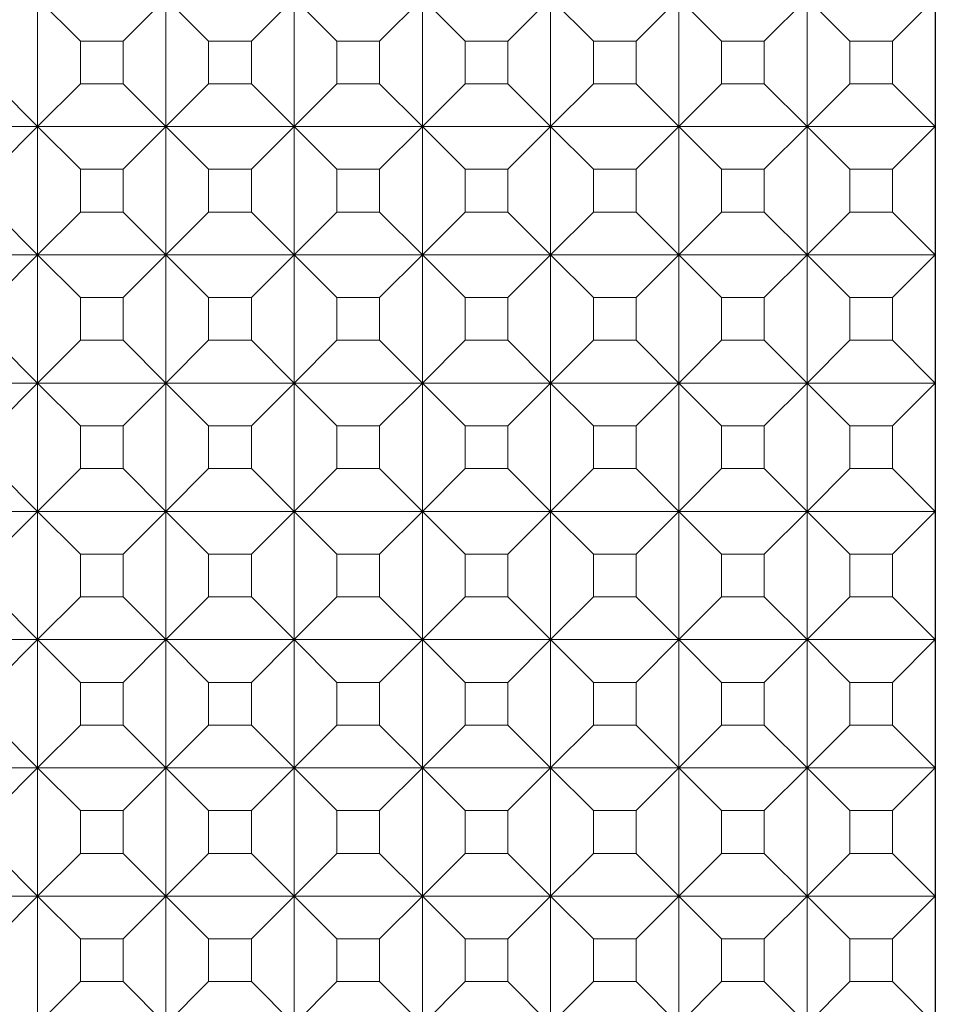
# Model space of a CAD drawing. Header units: millimetres. Extents: x -7 to 74.8, y -68.9 to 16.9.
# Tile 4 of 8: x 64.1 to 74.8, y -57 to -45.5. Entities that reach past the tile are written whole.
import ezdxf

# ---------------------------------------------------------------- set-up
doc = ezdxf.new("R2010")
doc.units = ezdxf.units.MM
doc.linetypes.add('CENTER2', pattern=[28.575, 19.05, -3.175, 3.175, -3.175])
for name, color, linetype, lineweight in [('CL', 1, 'CENTER2', 15), ('G', 3, 'Continuous', 18), ('W', 7, 'Continuous', 30)]:
    doc.layers.add(name, color=color, linetype=linetype, lineweight=lineweight)

msp = doc.modelspace()

# ---------------------------------------------------------------- linework, layer by layer
at = {"layer": 'CL', "ltscale": 0.3}
msp.add_line((64.3138, -21.5971), (64.3138, -68.937), dxfattribs=at)
at = {"layer": 'G', "ltscale": 25.4}
for p, q in [((64.3138, -45.2498), (64.3138, -46.7498)), ((64.3138, -45.2498), (64.8138, -45.7498)), ((65.3138, -45.7498), (65.8138, -45.2498)), ((65.8138, -45.2498), (65.8138, -46.7498)), ((65.8138, -45.2498), (66.3138, -45.7498)), ((66.8138, -45.7498), (67.3138, -45.2498)), ((67.3138, -45.2498), (67.3138, -46.7498)), ((67.3138, -45.2498), (67.8138, -45.7498)), ((68.3138, -45.7498), (68.8138, -45.2498)), ((68.8138, -45.2498), (68.8138, -46.7498)), ((68.8138, -45.2498), (69.3138, -45.7498)), ((69.8138, -45.7498), (70.3138, -45.2498)), ((70.3138, -45.2498), (70.3138, -46.7498)), ((70.3138, -45.2498), (70.8138, -45.7498)), ((71.3138, -45.7498), (71.8138, -45.2498)), ((71.8138, -45.2498), (71.8138, -46.7498)), ((71.8138, -45.2498), (72.3138, -45.7498)), ((72.8138, -45.7498), (73.3138, -45.2498)), ((73.3138, -45.2498), (73.3138, -46.7498)), ((73.3138, -45.2498), (73.8138, -45.7498)), ((74.3138, -45.7498), (74.8138, -45.2498)), ((65.3138, -45.7498), (64.8138, -45.7498)), ((64.8138, -45.7498), (64.8138, -46.2498)), ((65.3138, -45.7498), (65.3138, -46.2498)), ((66.8138, -45.7498), (66.3138, -45.7498)), ((66.3138, -45.7498), (66.3138, -46.2498)), ((66.8138, -45.7498), (66.8138, -46.2498)), ((68.3138, -45.7498), (67.8138, -45.7498)), ((67.8138, -45.7498), (67.8138, -46.2498)), ((68.3138, -45.7498), (68.3138, -46.2498)), ((69.8138, -45.7498), (69.3138, -45.7498)), ((69.3138, -45.7498), (69.3138, -46.2498)), ((69.8138, -45.7498), (69.8138, -46.2498)), ((71.3138, -45.7498), (70.8138, -45.7498)), ((70.8138, -45.7498), (70.8138, -46.2498)), ((71.3138, -45.7498), (71.3138, -46.2498)), ((72.8138, -45.7498), (72.3138, -45.7498)), ((72.3138, -45.7498), (72.3138, -46.2498)), ((72.8138, -45.7498), (72.8138, -46.2498)), ((74.3138, -45.7498), (73.8138, -45.7498)), ((73.8138, -45.7498), (73.8138, -46.2498)), ((74.3138, -46.2498), (74.3138, -45.7498)), ((64.3138, -46.7498), (63.8138, -46.2498)), ((64.8138, -46.2498), (64.3138, -46.7498)), ((65.3138, -46.2498), (64.8138, -46.2498)), ((65.8138, -46.7498), (65.3138, -46.2498)), ((66.3138, -46.2498), (65.8138, -46.7498)), ((66.8138, -46.2498), (66.3138, -46.2498)), ((67.3138, -46.7498), (66.8138, -46.2498)), ((67.8138, -46.2498), (67.3138, -46.7498)), ((68.3138, -46.2498), (67.8138, -46.2498)), ((68.8138, -46.7498), (68.3138, -46.2498)), ((69.3138, -46.2498), (68.8138, -46.7498)), ((69.8138, -46.2498), (69.3138, -46.2498)), ((70.3138, -46.7498), (69.8138, -46.2498)), ((70.8138, -46.2498), (70.3138, -46.7498)), ((71.3138, -46.2498), (70.8138, -46.2498)), ((71.8138, -46.7498), (71.3138, -46.2498)), ((72.3138, -46.2498), (71.8138, -46.7498)), ((72.8138, -46.2498), (72.3138, -46.2498)), ((73.3138, -46.7498), (72.8138, -46.2498)), ((73.8138, -46.2498), (73.3138, -46.7498)), ((74.3138, -46.2498), (73.8138, -46.2498)), ((74.8138, -46.7498), (74.3138, -46.2498)), ((64.3138, -46.7498), (62.8138, -46.7498)), ((63.8138, -47.2498), (64.3138, -46.7498)), ((65.8138, -46.7498), (64.3138, -46.7498)), ((64.3138, -46.7498), (64.3138, -48.2498)), ((64.3138, -46.7498), (64.8138, -47.2498)), ((65.3138, -47.2498), (65.8138, -46.7498)), ((67.3138, -46.7498), (65.8138, -46.7498)), ((65.8138, -46.7498), (65.8138, -48.2498)), ((65.8138, -46.7498), (66.3138, -47.2498)), ((66.8138, -47.2498), (67.3138, -46.7498)), ((68.8138, -46.7498), (67.3138, -46.7498)), ((67.3138, -46.7498), (67.3138, -48.2498)), ((67.3138, -46.7498), (67.8138, -47.2498)), ((68.3138, -47.2498), (68.8138, -46.7498)), ((70.3138, -46.7498), (68.8138, -46.7498)), ((68.8138, -46.7498), (68.8138, -48.2498)), ((68.8138, -46.7498), (69.3138, -47.2498)), ((69.8138, -47.2498), (70.3138, -46.7498)), ((71.8138, -46.7498), (70.3138, -46.7498)), ((70.3138, -46.7498), (70.3138, -48.2498)), ((70.3138, -46.7498), (70.8138, -47.2498)), ((71.3138, -47.2498), (71.8138, -46.7498)), ((73.3138, -46.7498), (71.8138, -46.7498)), ((71.8138, -46.7498), (71.8138, -48.2498)), ((71.8138, -46.7498), (72.3138, -47.2498)), ((72.8138, -47.2498), (73.3138, -46.7498)), ((74.8138, -46.7498), (73.3138, -46.7498)), ((73.3138, -46.7498), (73.3138, -48.2498)), ((73.3138, -46.7498), (73.8138, -47.2498)), ((74.3138, -47.2498), (74.8138, -46.7498)), ((65.3138, -47.2498), (64.8138, -47.2498)), ((64.8138, -47.2498), (64.8138, -47.7498)), ((65.3138, -47.2498), (65.3138, -47.7498)), ((66.8138, -47.2498), (66.3138, -47.2498)), ((66.3138, -47.2498), (66.3138, -47.7498)), ((66.8138, -47.2498), (66.8138, -47.7498)), ((68.3138, -47.2498), (67.8138, -47.2498)), ((67.8138, -47.2498), (67.8138, -47.7498)), ((68.3138, -47.2498), (68.3138, -47.7498)), ((69.8138, -47.2498), (69.3138, -47.2498)), ((69.3138, -47.2498), (69.3138, -47.7498)), ((69.8138, -47.2498), (69.8138, -47.7498)), ((71.3138, -47.2498), (70.8138, -47.2498)), ((70.8138, -47.2498), (70.8138, -47.7498)), ((71.3138, -47.2498), (71.3138, -47.7498)), ((72.8138, -47.2498), (72.3138, -47.2498)), ((72.3138, -47.2498), (72.3138, -47.7498)), ((72.8138, -47.2498), (72.8138, -47.7498)), ((74.3138, -47.2498), (73.8138, -47.2498)), ((73.8138, -47.2498), (73.8138, -47.7498)), ((74.3138, -47.7498), (74.3138, -47.2498)), ((64.3138, -48.2498), (63.8138, -47.7498)), ((64.8138, -47.7498), (64.3138, -48.2498)), ((65.3138, -47.7498), (64.8138, -47.7498)), ((65.8138, -48.2498), (65.3138, -47.7498)), ((66.3138, -47.7498), (65.8138, -48.2498)), ((66.8138, -47.7498), (66.3138, -47.7498)), ((67.3138, -48.2498), (66.8138, -47.7498)), ((67.8138, -47.7498), (67.3138, -48.2498)), ((68.3138, -47.7498), (67.8138, -47.7498)), ((68.8138, -48.2498), (68.3138, -47.7498)), ((69.3138, -47.7498), (68.8138, -48.2498)), ((69.8138, -47.7498), (69.3138, -47.7498)), ((70.3138, -48.2498), (69.8138, -47.7498)), ((70.8138, -47.7498), (70.3138, -48.2498)), ((71.3138, -47.7498), (70.8138, -47.7498)), ((71.8138, -48.2498), (71.3138, -47.7498)), ((72.3138, -47.7498), (71.8138, -48.2498)), ((72.8138, -47.7498), (72.3138, -47.7498)), ((73.3138, -48.2498), (72.8138, -47.7498)), ((73.8138, -47.7498), (73.3138, -48.2498)), ((74.3138, -47.7498), (73.8138, -47.7498)), ((74.8138, -48.2498), (74.3138, -47.7498)), ((64.3138, -48.2498), (62.8138, -48.2498)), ((63.8138, -48.7498), (64.3138, -48.2498)), ((65.8138, -48.2498), (64.3138, -48.2498)), ((64.3138, -48.2498), (64.3138, -49.7498)), ((64.3138, -48.2498), (64.8138, -48.7498)), ((65.3138, -48.7498), (65.8138, -48.2498)), ((67.3138, -48.2498), (65.8138, -48.2498)), ((65.8138, -48.2498), (65.8138, -49.7498)), ((65.8138, -48.2498), (66.3138, -48.7498)), ((66.8138, -48.7498), (67.3138, -48.2498)), ((68.8138, -48.2498), (67.3138, -48.2498)), ((67.3138, -48.2498), (67.3138, -49.7498)), ((67.3138, -48.2498), (67.8138, -48.7498)), ((68.3138, -48.7498), (68.8138, -48.2498)), ((70.3138, -48.2498), (68.8138, -48.2498)), ((68.8138, -48.2498), (68.8138, -49.7498)), ((68.8138, -48.2498), (69.3138, -48.7498)), ((69.8138, -48.7498), (70.3138, -48.2498)), ((71.8138, -48.2498), (70.3138, -48.2498)), ((70.3138, -48.2498), (70.3138, -49.7498)), ((70.3138, -48.2498), (70.8138, -48.7498)), ((71.3138, -48.7498), (71.8138, -48.2498)), ((73.3138, -48.2498), (71.8138, -48.2498)), ((71.8138, -48.2498), (71.8138, -49.7498)), ((71.8138, -48.2498), (72.3138, -48.7498)), ((72.8138, -48.7498), (73.3138, -48.2498)), ((74.8138, -48.2498), (73.3138, -48.2498)), ((73.3138, -48.2498), (73.3138, -49.7498)), ((73.3138, -48.2498), (73.8138, -48.7498)), ((74.3138, -48.7498), (74.8138, -48.2498)), ((65.3138, -48.7498), (64.8138, -48.7498)), ((64.8138, -48.7498), (64.8138, -49.2498)), ((65.3138, -48.7498), (65.3138, -49.2498)), ((66.8138, -48.7498), (66.3138, -48.7498)), ((66.3138, -48.7498), (66.3138, -49.2498)), ((66.8138, -48.7498), (66.8138, -49.2498)), ((68.3138, -48.7498), (67.8138, -48.7498)), ((67.8138, -48.7498), (67.8138, -49.2498)), ((68.3138, -48.7498), (68.3138, -49.2498)), ((69.8138, -48.7498), (69.3138, -48.7498)), ((69.3138, -48.7498), (69.3138, -49.2498)), ((69.8138, -48.7498), (69.8138, -49.2498)), ((71.3138, -48.7498), (70.8138, -48.7498)), ((70.8138, -48.7498), (70.8138, -49.2498)), ((71.3138, -48.7498), (71.3138, -49.2498)), ((72.8138, -48.7498), (72.3138, -48.7498)), ((72.3138, -48.7498), (72.3138, -49.2498)), ((72.8138, -48.7498), (72.8138, -49.2498)), ((74.3138, -48.7498), (73.8138, -48.7498)), ((73.8138, -48.7498), (73.8138, -49.2498)), ((74.3138, -49.2498), (74.3138, -48.7498)), ((64.3138, -49.7498), (63.8138, -49.2498)), ((64.8138, -49.2498), (64.3138, -49.7498)), ((65.3138, -49.2498), (64.8138, -49.2498)), ((65.8138, -49.7498), (65.3138, -49.2498)), ((66.3138, -49.2498), (65.8138, -49.7498)), ((66.8138, -49.2498), (66.3138, -49.2498)), ((67.3138, -49.7498), (66.8138, -49.2498)), ((67.8138, -49.2498), (67.3138, -49.7498)), ((68.3138, -49.2498), (67.8138, -49.2498)), ((68.8138, -49.7498), (68.3138, -49.2498)), ((69.3138, -49.2498), (68.8138, -49.7498)), ((69.8138, -49.2498), (69.3138, -49.2498)), ((70.3138, -49.7498), (69.8138, -49.2498)), ((70.8138, -49.2498), (70.3138, -49.7498)), ((71.3138, -49.2498), (70.8138, -49.2498)), ((71.8138, -49.7498), (71.3138, -49.2498)), ((72.3138, -49.2498), (71.8138, -49.7498)), ((72.8138, -49.2498), (72.3138, -49.2498)), ((73.3138, -49.7498), (72.8138, -49.2498)), ((73.8138, -49.2498), (73.3138, -49.7498)), ((74.3138, -49.2498), (73.8138, -49.2498)), ((74.8138, -49.7498), (74.3138, -49.2498)), ((64.3138, -49.7498), (62.8138, -49.7498)), ((63.8138, -50.2498), (64.3138, -49.7498)), ((65.8138, -49.7498), (64.3138, -49.7498)), ((64.3138, -49.7498), (64.3138, -51.2498)), ((64.3138, -49.7498), (64.8138, -50.2498)), ((65.3138, -50.2498), (65.8138, -49.7498)), ((67.3138, -49.7498), (65.8138, -49.7498)), ((65.8138, -49.7498), (65.8138, -51.2498)), ((65.8138, -49.7498), (66.3138, -50.2498)), ((66.8138, -50.2498), (67.3138, -49.7498)), ((68.8138, -49.7498), (67.3138, -49.7498)), ((67.3138, -49.7498), (67.3138, -51.2498)), ((67.3138, -49.7498), (67.8138, -50.2498)), ((68.3138, -50.2498), (68.8138, -49.7498)), ((70.3138, -49.7498), (68.8138, -49.7498)), ((68.8138, -49.7498), (68.8138, -51.2498)), ((68.8138, -49.7498), (69.3138, -50.2498)), ((69.8138, -50.2498), (70.3138, -49.7498)), ((71.8138, -49.7498), (70.3138, -49.7498)), ((70.3138, -49.7498), (70.3138, -51.2498)), ((70.3138, -49.7498), (70.8138, -50.2498)), ((71.3138, -50.2498), (71.8138, -49.7498)), ((73.3138, -49.7498), (71.8138, -49.7498)), ((71.8138, -49.7498), (71.8138, -51.2498)), ((71.8138, -49.7498), (72.3138, -50.2498)), ((72.8138, -50.2498), (73.3138, -49.7498)), ((74.8138, -49.7498), (73.3138, -49.7498)), ((73.3138, -49.7498), (73.3138, -51.2498)), ((73.3138, -49.7498), (73.8138, -50.2498)), ((74.3138, -50.2498), (74.8138, -49.7498)), ((65.3138, -50.2498), (64.8138, -50.2498)), ((64.8138, -50.2498), (64.8138, -50.7498)), ((65.3138, -50.2498), (65.3138, -50.7498)), ((66.8138, -50.2498), (66.3138, -50.2498)), ((66.3138, -50.2498), (66.3138, -50.7498)), ((66.8138, -50.2498), (66.8138, -50.7498)), ((68.3138, -50.2498), (67.8138, -50.2498)), ((67.8138, -50.2498), (67.8138, -50.7498)), ((68.3138, -50.2498), (68.3138, -50.7498)), ((69.8138, -50.2498), (69.3138, -50.2498)), ((69.3138, -50.2498), (69.3138, -50.7498)), ((69.8138, -50.2498), (69.8138, -50.7498)), ((71.3138, -50.2498), (70.8138, -50.2498)), ((70.8138, -50.2498), (70.8138, -50.7498)), ((71.3138, -50.2498), (71.3138, -50.7498)), ((72.8138, -50.2498), (72.3138, -50.2498)), ((72.3138, -50.2498), (72.3138, -50.7498)), ((72.8138, -50.2498), (72.8138, -50.7498)), ((74.3138, -50.2498), (73.8138, -50.2498)), ((73.8138, -50.2498), (73.8138, -50.7498)), ((74.3138, -50.7498), (74.3138, -50.2498)), ((64.3138, -51.2498), (63.8138, -50.7498)), ((64.8138, -50.7498), (64.3138, -51.2498)), ((65.3138, -50.7498), (64.8138, -50.7498)), ((65.8138, -51.2498), (65.3138, -50.7498)), ((66.3138, -50.7498), (65.8138, -51.2498)), ((66.8138, -50.7498), (66.3138, -50.7498)), ((67.3138, -51.2498), (66.8138, -50.7498)), ((67.8138, -50.7498), (67.3138, -51.2498)), ((68.3138, -50.7498), (67.8138, -50.7498)), ((68.8138, -51.2498), (68.3138, -50.7498)), ((69.3138, -50.7498), (68.8138, -51.2498)), ((69.8138, -50.7498), (69.3138, -50.7498)), ((70.3138, -51.2498), (69.8138, -50.7498)), ((70.8138, -50.7498), (70.3138, -51.2498)), ((71.3138, -50.7498), (70.8138, -50.7498)), ((71.8138, -51.2498), (71.3138, -50.7498)), ((72.3138, -50.7498), (71.8138, -51.2498)), ((72.8138, -50.7498), (72.3138, -50.7498)), ((73.3138, -51.2498), (72.8138, -50.7498)), ((73.8138, -50.7498), (73.3138, -51.2498)), ((74.3138, -50.7498), (73.8138, -50.7498)), ((74.8138, -51.2498), (74.3138, -50.7498)), ((64.3138, -51.2498), (62.8138, -51.2498)), ((63.8138, -51.7498), (64.3138, -51.2498)), ((65.8138, -51.2498), (64.3138, -51.2498)), ((64.3138, -51.2498), (64.3138, -52.7498)), ((64.3138, -51.2498), (64.8138, -51.7498)), ((65.3138, -51.7498), (65.8138, -51.2498)), ((67.3138, -51.2498), (65.8138, -51.2498)), ((65.8138, -51.2498), (65.8138, -52.7498)), ((65.8138, -51.2498), (66.3138, -51.7498)), ((66.8138, -51.7498), (67.3138, -51.2498)), ((68.8138, -51.2498), (67.3138, -51.2498)), ((67.3138, -51.2498), (67.3138, -52.7498)), ((67.3138, -51.2498), (67.8138, -51.7498)), ((68.3138, -51.7498), (68.8138, -51.2498)), ((70.3138, -51.2498), (68.8138, -51.2498)), ((68.8138, -51.2498), (68.8138, -52.7498)), ((68.8138, -51.2498), (69.3138, -51.7498)), ((69.8138, -51.7498), (70.3138, -51.2498)), ((71.8138, -51.2498), (70.3138, -51.2498)), ((70.3138, -51.2498), (70.3138, -52.7498)), ((70.3138, -51.2498), (70.8138, -51.7498)), ((71.3138, -51.7498), (71.8138, -51.2498)), ((73.3138, -51.2498), (71.8138, -51.2498)), ((71.8138, -51.2498), (71.8138, -52.7498)), ((71.8138, -51.2498), (72.3138, -51.7498)), ((72.8138, -51.7498), (73.3138, -51.2498)), ((74.8138, -51.2498), (73.3138, -51.2498)), ((73.3138, -51.2498), (73.3138, -52.7498)), ((73.3138, -51.2498), (73.8138, -51.7498)), ((74.3138, -51.7498), (74.8138, -51.2498)), ((65.3138, -51.7498), (64.8138, -51.7498)), ((64.8138, -51.7498), (64.8138, -52.2498)), ((65.3138, -51.7498), (65.3138, -52.2498)), ((66.8138, -51.7498), (66.3138, -51.7498)), ((66.3138, -51.7498), (66.3138, -52.2498)), ((66.8138, -51.7498), (66.8138, -52.2498)), ((68.3138, -51.7498), (67.8138, -51.7498)), ((67.8138, -51.7498), (67.8138, -52.2498)), ((68.3138, -51.7498), (68.3138, -52.2498)), ((69.8138, -51.7498), (69.3138, -51.7498)), ((69.3138, -51.7498), (69.3138, -52.2498)), ((69.8138, -51.7498), (69.8138, -52.2498)), ((71.3138, -51.7498), (70.8138, -51.7498)), ((70.8138, -51.7498), (70.8138, -52.2498)), ((71.3138, -51.7498), (71.3138, -52.2498)), ((72.8138, -51.7498), (72.3138, -51.7498)), ((72.3138, -51.7498), (72.3138, -52.2498)), ((72.8138, -51.7498), (72.8138, -52.2498)), ((74.3138, -51.7498), (73.8138, -51.7498)), ((73.8138, -51.7498), (73.8138, -52.2498)), ((74.3138, -52.2498), (74.3138, -51.7498)), ((64.3138, -52.7498), (63.8138, -52.2498)), ((64.8138, -52.2498), (64.3138, -52.7498)), ((65.3138, -52.2498), (64.8138, -52.2498)), ((65.8138, -52.7498), (65.3138, -52.2498)), ((66.3138, -52.2498), (65.8138, -52.7498)), ((66.8138, -52.2498), (66.3138, -52.2498)), ((67.3138, -52.7498), (66.8138, -52.2498)), ((67.8138, -52.2498), (67.3138, -52.7498)), ((68.3138, -52.2498), (67.8138, -52.2498)), ((68.8138, -52.7498), (68.3138, -52.2498)), ((69.3138, -52.2498), (68.8138, -52.7498)), ((69.8138, -52.2498), (69.3138, -52.2498)), ((70.3138, -52.7498), (69.8138, -52.2498)), ((70.8138, -52.2498), (70.3138, -52.7498)), ((71.3138, -52.2498), (70.8138, -52.2498)), ((71.8138, -52.7498), (71.3138, -52.2498)), ((72.3138, -52.2498), (71.8138, -52.7498)), ((72.8138, -52.2498), (72.3138, -52.2498)), ((73.3138, -52.7498), (72.8138, -52.2498)), ((73.8138, -52.2498), (73.3138, -52.7498)), ((74.3138, -52.2498), (73.8138, -52.2498)), ((74.8138, -52.7498), (74.3138, -52.2498)), ((64.3138, -52.7498), (62.8138, -52.7498)), ((63.8138, -53.2498), (64.3138, -52.7498)), ((65.8138, -52.7498), (64.3138, -52.7498)), ((64.3138, -52.7498), (64.3138, -54.2498)), ((64.3138, -52.7498), (64.8138, -53.2498)), ((65.3138, -53.2498), (65.8138, -52.7498)), ((67.3138, -52.7498), (65.8138, -52.7498)), ((65.8138, -52.7498), (65.8138, -54.2498)), ((65.8138, -52.7498), (66.3138, -53.2498)), ((66.8138, -53.2498), (67.3138, -52.7498)), ((68.8138, -52.7498), (67.3138, -52.7498)), ((67.3138, -52.7498), (67.3138, -54.2498)), ((67.3138, -52.7498), (67.8138, -53.2498)), ((68.3138, -53.2498), (68.8138, -52.7498)), ((70.3138, -52.7498), (68.8138, -52.7498)), ((68.8138, -52.7498), (68.8138, -54.2498)), ((68.8138, -52.7498), (69.3138, -53.2498)), ((69.8138, -53.2498), (70.3138, -52.7498)), ((71.8138, -52.7498), (70.3138, -52.7498)), ((70.3138, -52.7498), (70.3138, -54.2498)), ((70.3138, -52.7498), (70.8138, -53.2498)), ((71.3138, -53.2498), (71.8138, -52.7498)), ((73.3138, -52.7498), (71.8138, -52.7498)), ((71.8138, -52.7498), (71.8138, -54.2498)), ((71.8138, -52.7498), (72.3138, -53.2498)), ((72.8138, -53.2498), (73.3138, -52.7498)), ((74.8138, -52.7498), (73.3138, -52.7498)), ((73.3138, -52.7498), (73.3138, -54.2498)), ((73.3138, -52.7498), (73.8138, -53.2498)), ((74.3138, -53.2498), (74.8138, -52.7498)), ((65.3138, -53.2498), (64.8138, -53.2498)), ((64.8138, -53.2498), (64.8138, -53.7498)), ((65.3138, -53.2498), (65.3138, -53.7498)), ((66.8138, -53.2498), (66.3138, -53.2498)), ((66.3138, -53.2498), (66.3138, -53.7498)), ((66.8138, -53.2498), (66.8138, -53.7498)), ((68.3138, -53.2498), (67.8138, -53.2498)), ((67.8138, -53.2498), (67.8138, -53.7498)), ((68.3138, -53.2498), (68.3138, -53.7498)), ((69.8138, -53.2498), (69.3138, -53.2498)), ((69.3138, -53.2498), (69.3138, -53.7498)), ((69.8138, -53.2498), (69.8138, -53.7498)), ((71.3138, -53.2498), (70.8138, -53.2498)), ((70.8138, -53.2498), (70.8138, -53.7498)), ((71.3138, -53.2498), (71.3138, -53.7498)), ((72.8138, -53.2498), (72.3138, -53.2498)), ((72.3138, -53.2498), (72.3138, -53.7498)), ((72.8138, -53.2498), (72.8138, -53.7498)), ((74.3138, -53.2498), (73.8138, -53.2498)), ((73.8138, -53.2498), (73.8138, -53.7498)), ((74.3138, -53.7498), (74.3138, -53.2498)), ((64.3138, -54.2498), (63.8138, -53.7498)), ((64.8138, -53.7498), (64.3138, -54.2498)), ((65.3138, -53.7498), (64.8138, -53.7498)), ((65.8138, -54.2498), (65.3138, -53.7498)), ((66.3138, -53.7498), (65.8138, -54.2498)), ((66.8138, -53.7498), (66.3138, -53.7498)), ((67.3138, -54.2498), (66.8138, -53.7498)), ((67.8138, -53.7498), (67.3138, -54.2498)), ((68.3138, -53.7498), (67.8138, -53.7498)), ((68.8138, -54.2498), (68.3138, -53.7498)), ((69.3138, -53.7498), (68.8138, -54.2498)), ((69.8138, -53.7498), (69.3138, -53.7498)), ((70.3138, -54.2498), (69.8138, -53.7498)), ((70.8138, -53.7498), (70.3138, -54.2498)), ((71.3138, -53.7498), (70.8138, -53.7498)), ((71.8138, -54.2498), (71.3138, -53.7498)), ((72.3138, -53.7498), (71.8138, -54.2498)), ((72.8138, -53.7498), (72.3138, -53.7498)), ((73.3138, -54.2498), (72.8138, -53.7498)), ((73.8138, -53.7498), (73.3138, -54.2498)), ((74.3138, -53.7498), (73.8138, -53.7498)), ((74.8138, -54.2498), (74.3138, -53.7498)), ((64.3138, -54.2498), (62.8138, -54.2498)), ((63.8138, -54.7498), (64.3138, -54.2498)), ((65.8138, -54.2498), (64.3138, -54.2498)), ((64.3138, -54.2498), (64.3138, -55.7498)), ((64.3138, -54.2498), (64.8138, -54.7498)), ((65.3138, -54.7498), (65.8138, -54.2498)), ((67.3138, -54.2498), (65.8138, -54.2498)), ((65.8138, -54.2498), (65.8138, -55.7498)), ((65.8138, -54.2498), (66.3138, -54.7498)), ((66.8138, -54.7498), (67.3138, -54.2498)), ((68.8138, -54.2498), (67.3138, -54.2498)), ((67.3138, -54.2498), (67.3138, -55.7498)), ((67.3138, -54.2498), (67.8138, -54.7498)), ((68.3138, -54.7498), (68.8138, -54.2498)), ((70.3138, -54.2498), (68.8138, -54.2498)), ((68.8138, -54.2498), (68.8138, -55.7498)), ((68.8138, -54.2498), (69.3138, -54.7498)), ((69.8138, -54.7498), (70.3138, -54.2498)), ((71.8138, -54.2498), (70.3138, -54.2498)), ((70.3138, -54.2498), (70.3138, -55.7498)), ((70.3138, -54.2498), (70.8138, -54.7498)), ((71.3138, -54.7498), (71.8138, -54.2498)), ((73.3138, -54.2498), (71.8138, -54.2498)), ((71.8138, -54.2498), (71.8138, -55.7498)), ((71.8138, -54.2498), (72.3138, -54.7498)), ((72.8138, -54.7498), (73.3138, -54.2498)), ((74.8138, -54.2498), (73.3138, -54.2498)), ((73.3138, -54.2498), (73.3138, -55.7498)), ((73.3138, -54.2498), (73.8138, -54.7498)), ((74.3138, -54.7498), (74.8138, -54.2498)), ((65.3138, -54.7498), (64.8138, -54.7498)), ((64.8138, -54.7498), (64.8138, -55.2498)), ((65.3138, -54.7498), (65.3138, -55.2498)), ((66.8138, -54.7498), (66.3138, -54.7498)), ((66.3138, -54.7498), (66.3138, -55.2498)), ((66.8138, -54.7498), (66.8138, -55.2498)), ((68.3138, -54.7498), (67.8138, -54.7498)), ((67.8138, -54.7498), (67.8138, -55.2498)), ((68.3138, -54.7498), (68.3138, -55.2498)), ((69.8138, -54.7498), (69.3138, -54.7498)), ((69.3138, -54.7498), (69.3138, -55.2498)), ((69.8138, -54.7498), (69.8138, -55.2498)), ((71.3138, -54.7498), (70.8138, -54.7498)), ((70.8138, -54.7498), (70.8138, -55.2498)), ((71.3138, -54.7498), (71.3138, -55.2498)), ((72.8138, -54.7498), (72.3138, -54.7498)), ((72.3138, -54.7498), (72.3138, -55.2498)), ((72.8138, -54.7498), (72.8138, -55.2498)), ((74.3138, -54.7498), (73.8138, -54.7498)), ((73.8138, -54.7498), (73.8138, -55.2498)), ((74.3138, -55.2498), (74.3138, -54.7498)), ((64.3138, -55.7498), (63.8138, -55.2498)), ((64.8138, -55.2498), (64.3138, -55.7498)), ((65.3138, -55.2498), (64.8138, -55.2498)), ((65.8138, -55.7498), (65.3138, -55.2498)), ((66.3138, -55.2498), (65.8138, -55.7498)), ((66.8138, -55.2498), (66.3138, -55.2498)), ((67.3138, -55.7498), (66.8138, -55.2498)), ((67.8138, -55.2498), (67.3138, -55.7498)), ((68.3138, -55.2498), (67.8138, -55.2498)), ((68.8138, -55.7498), (68.3138, -55.2498)), ((69.3138, -55.2498), (68.8138, -55.7498)), ((69.8138, -55.2498), (69.3138, -55.2498)), ((70.3138, -55.7498), (69.8138, -55.2498)), ((70.8138, -55.2498), (70.3138, -55.7498)), ((71.3138, -55.2498), (70.8138, -55.2498)), ((71.8138, -55.7498), (71.3138, -55.2498)), ((72.3138, -55.2498), (71.8138, -55.7498)), ((72.8138, -55.2498), (72.3138, -55.2498)), ((73.3138, -55.7498), (72.8138, -55.2498)), ((73.8138, -55.2498), (73.3138, -55.7498)), ((74.3138, -55.2498), (73.8138, -55.2498)), ((74.8138, -55.7498), (74.3138, -55.2498)), ((64.3138, -55.7498), (62.8138, -55.7498)), ((63.8138, -56.2498), (64.3138, -55.7498)), ((65.8138, -55.7498), (64.3138, -55.7498)), ((64.3138, -55.7498), (64.3138, -57.2498)), ((64.3138, -55.7498), (64.8138, -56.2498)), ((65.3138, -56.2498), (65.8138, -55.7498)), ((67.3138, -55.7498), (65.8138, -55.7498)), ((65.8138, -55.7498), (65.8138, -57.2498)), ((65.8138, -55.7498), (66.3138, -56.2498)), ((66.8138, -56.2498), (67.3138, -55.7498)), ((68.8138, -55.7498), (67.3138, -55.7498)), ((67.3138, -55.7498), (67.3138, -57.2498)), ((67.3138, -55.7498), (67.8138, -56.2498)), ((68.3138, -56.2498), (68.8138, -55.7498)), ((70.3138, -55.7498), (68.8138, -55.7498)), ((68.8138, -55.7498), (68.8138, -57.2498)), ((68.8138, -55.7498), (69.3138, -56.2498)), ((69.8138, -56.2498), (70.3138, -55.7498)), ((71.8138, -55.7498), (70.3138, -55.7498)), ((70.3138, -55.7498), (70.3138, -57.2498)), ((70.3138, -55.7498), (70.8138, -56.2498)), ((71.3138, -56.2498), (71.8138, -55.7498)), ((73.3138, -55.7498), (71.8138, -55.7498)), ((71.8138, -55.7498), (71.8138, -57.2498)), ((71.8138, -55.7498), (72.3138, -56.2498)), ((72.8138, -56.2498), (73.3138, -55.7498)), ((74.8138, -55.7498), (73.3138, -55.7498)), ((73.3138, -55.7498), (73.3138, -57.2498)), ((73.3138, -55.7498), (73.8138, -56.2498)), ((74.3138, -56.2498), (74.8138, -55.7498)), ((65.3138, -56.2498), (64.8138, -56.2498)), ((64.8138, -56.2498), (64.8138, -56.7498)), ((65.3138, -56.2498), (65.3138, -56.7498)), ((66.8138, -56.2498), (66.3138, -56.2498)), ((66.3138, -56.2498), (66.3138, -56.7498)), ((66.8138, -56.2498), (66.8138, -56.7498)), ((68.3138, -56.2498), (67.8138, -56.2498)), ((67.8138, -56.2498), (67.8138, -56.7498)), ((68.3138, -56.2498), (68.3138, -56.7498)), ((69.8138, -56.2498), (69.3138, -56.2498)), ((69.3138, -56.2498), (69.3138, -56.7498)), ((69.8138, -56.2498), (69.8138, -56.7498)), ((71.3138, -56.2498), (70.8138, -56.2498)), ((70.8138, -56.2498), (70.8138, -56.7498)), ((71.3138, -56.2498), (71.3138, -56.7498)), ((72.8138, -56.2498), (72.3138, -56.2498)), ((72.3138, -56.2498), (72.3138, -56.7498)), ((72.8138, -56.2498), (72.8138, -56.7498)), ((74.3138, -56.2498), (73.8138, -56.2498)), ((73.8138, -56.2498), (73.8138, -56.7498)), ((74.3138, -56.7498), (74.3138, -56.2498)), ((64.8138, -56.7498), (64.3138, -57.2498)), ((65.3138, -56.7498), (64.8138, -56.7498)), ((65.8138, -57.2498), (65.3138, -56.7498)), ((66.3138, -56.7498), (65.8138, -57.2498)), ((66.8138, -56.7498), (66.3138, -56.7498)), ((67.3138, -57.2498), (66.8138, -56.7498)), ((67.8138, -56.7498), (67.3138, -57.2498)), ((68.3138, -56.7498), (67.8138, -56.7498)), ((68.8138, -57.2498), (68.3138, -56.7498)), ((69.3138, -56.7498), (68.8138, -57.2498)), ((69.8138, -56.7498), (69.3138, -56.7498)), ((70.3138, -57.2498), (69.8138, -56.7498)), ((70.8138, -56.7498), (70.3138, -57.2498)), ((71.3138, -56.7498), (70.8138, -56.7498)), ((71.8138, -57.2498), (71.3138, -56.7498)), ((72.3138, -56.7498), (71.8138, -57.2498)), ((72.8138, -56.7498), (72.3138, -56.7498)), ((73.3138, -57.2498), (72.8138, -56.7498)), ((73.8138, -56.7498), (73.3138, -57.2498)), ((74.3138, -56.7498), (73.8138, -56.7498)), ((74.8138, -57.2498), (74.3138, -56.7498))]:
    msp.add_line(p, q, dxfattribs=at)
at = {"layer": 'W', "ltscale": 25.4}
for p, q in [((74.8138, -45.2498), (74.8138, -46.7498)), ((74.8138, -46.7498), (74.8138, -48.2498)), ((74.8138, -48.2498), (74.8138, -49.7498)), ((74.8138, -49.7498), (74.8138, -51.2498)), ((74.8138, -51.2498), (74.8138, -52.7498)), ((74.8138, -52.7498), (74.8138, -54.2498)), ((74.8138, -54.2498), (74.8138, -55.7498)), ((74.8138, -55.7498), (74.8138, -57.2498))]:
    msp.add_line(p, q, dxfattribs=at)

doc.saveas('drawing.dxf')
